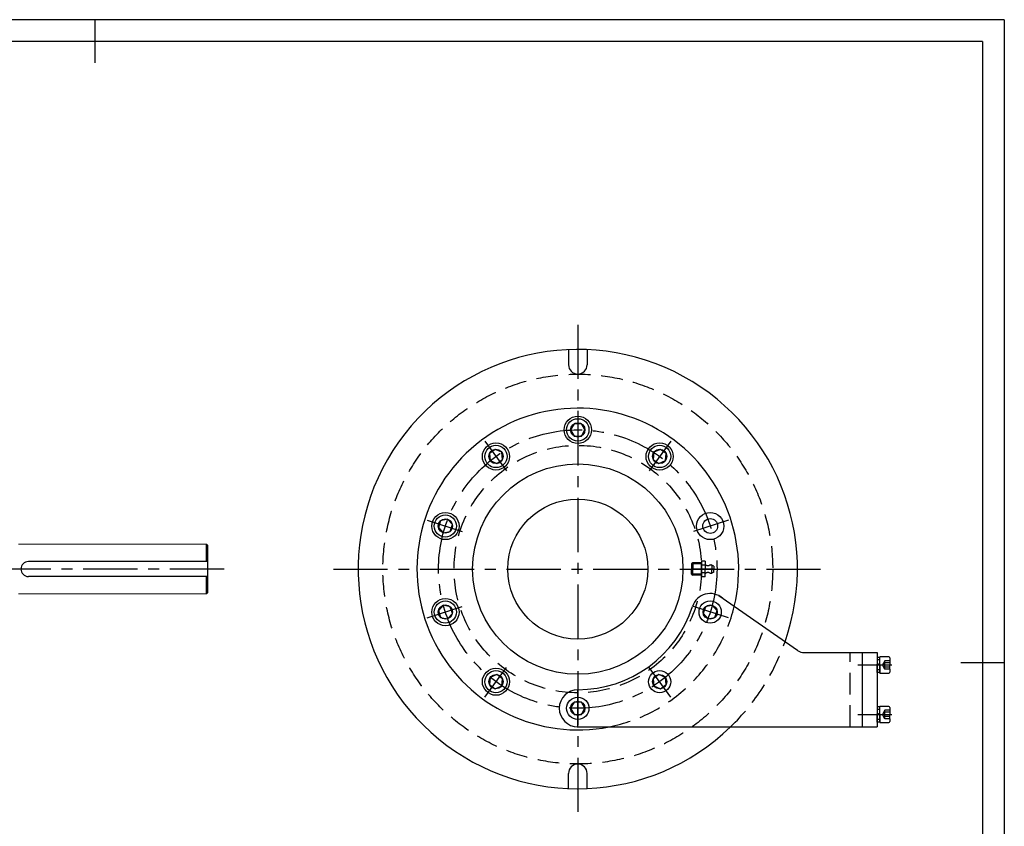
# Model space of a CAD drawing. Header units: millimetres. Extents: x -91 to 1382, y -18 to 1022.
# Tile 9 of 9: x 587 to 1382, y 370 to 1022. Entities that reach past the tile are written whole.
import ezdxf

# ---------------------------------------------------------------- set-up
doc = ezdxf.new("R2010")
doc.units = ezdxf.units.MM
doc.header["$LTSCALE"] = 35
doc.linetypes.add('CENTER', pattern=[2, 1.25, -0.25, 0.25, -0.25])
doc.linetypes.add('DASHED', pattern=[0.75, 0.5, -0.25])
for name, color, linetype in [('1轮廓实线层', 7, 'Continuous'), ('2细线层', 4, 'Continuous'), ('3中心线层', 1, 'CENTER'), ('4虚线层', 6, 'DASHED'), ('图框层', 7, 'Continuous')]:
    doc.layers.add(name, color=color, linetype=linetype)

msp = doc.modelspace()

# ---------------------------------------------------------------- linework, layer by layer
at = {"color": 7, "linetype": 'Continuous', "lineweight": 15}
for p, q in [((737.81, 598.01), (585.81, 598.01)), ((585.81, 558.01), (737.81, 558.01))]:
    msp.add_line(p, q, dxfattribs=at)
at = {"lineweight": 15}
for p, q in [((738.81, 597.01), (737.81, 598.01)), ((738.81, 559.01), (737.81, 558.01))]:
    msp.add_line(p, q, dxfattribs=at)
for p, q in [((737.81, 584.01), (737.81, 598.01)), ((737.81, 558.01), (737.81, 572.01)), ((1269.83, 510.51), (1279.83, 510.51)), ((1281.93, 494.36), (1280.88, 494.36)), ((1281.93, 454.36), (1280.88, 454.36))]:
    msp.add_line(p, q)
msp.add_arc((593.81, 578.01), 6, 90, 270)
at = {"layer": '1轮廓实线层'}
for p, q in [((647.5, 1022), (647.5, 987)), ((1030.33, 755.44), (1030.33, 743.13)), ((1045.33, 755.44), (1045.33, 743.13)), ((1034.95, 695.51), (1032.06, 690.51)), ((1040.71, 695.51), (1034.95, 695.51)), ((1043.6, 690.51), (1040.71, 695.51)), ((1032.06, 690.51), (1034.95, 685.51)), ((1034.95, 685.51), (1040.71, 685.51)), ((1040.71, 685.51), (1043.6, 690.51)), ((971.1, 674.77), (966.43, 671.38)), ((966.43, 671.38), (967.04, 665.64)), ((976.37, 672.42), (971.1, 674.77)), ((976.97, 666.68), (976.37, 672.42)), ((1099.29, 672.42), (1098.68, 666.68)), ((1104.56, 674.77), (1099.29, 672.42)), ((1109.23, 671.38), (1104.56, 674.77)), ((1108.62, 665.64), (1109.23, 671.38)), ((967.04, 665.64), (972.31, 663.29)), ((972.31, 663.29), (976.97, 666.68)), ((1098.68, 666.68), (1103.35, 663.29)), ((1103.35, 663.29), (1108.62, 665.64)), ((926.97, 617.06), (925.19, 611.58)), ((932.62, 618.26), (926.97, 617.06)), ((936.48, 613.97), (932.62, 618.26)), ((934.7, 608.49), (936.48, 613.97)), ((925.19, 611.58), (929.05, 607.29)), ((929.05, 607.29), (934.7, 608.49)), ((738.81, 559.01), (738.81, 597.01)), ((738.81, 584.01), (593.81, 584.01)), ((738.81, 572.01), (593.81, 572.01)), ((1215.25, 512.31), (1151.9, 556.48)), ((929.05, 548.74), (925.19, 544.44)), ((925.19, 544.44), (926.97, 538.96)), ((934.7, 547.53), (929.05, 548.74)), ((932.62, 537.76), (936.48, 542.05)), ((936.48, 542.05), (934.7, 547.53)), ((1140.96, 547.53), (1139.18, 542.05)), ((1139.18, 542.05), (1143.04, 537.76)), ((1146.61, 548.74), (1140.96, 547.53)), ((1150.47, 544.44), (1146.61, 548.74)), ((1148.69, 538.96), (1150.47, 544.44)), ((926.97, 538.96), (932.62, 537.76)), ((1143.04, 537.76), (1148.69, 538.96)), ((1220.97, 510.51), (1279.83, 510.51)), ((1267.83, 450.51), (1267.83, 510.51)), ((1279.83, 510.51), (1279.83, 450.51)), ((1281.93, 506.66), (1279.83, 506.66)), ((1279.83, 506.66), (1279.83, 501.04)), ((1279.83, 501.04), (1281.93, 501.6)), ((1281.93, 494.01), (1281.93, 507.01)), ((1289.13, 507.01), (1281.93, 507.01)), ((1281.93, 500.51), (1281.93, 506.66)), ((1289.93, 506.21), (1289.93, 500.51)), ((1382.5, 502.25), (1347.5, 502.25)), ((1279.83, 494.36), (1279.83, 501.04)), ((1281.93, 500.51), (1279.83, 499.95)), ((1281.93, 494.36), (1279.83, 494.36)), ((1281.93, 500.51), (1281.93, 494.36)), ((1281.93, 494.01), (1289.13, 494.01)), ((1289.93, 497.08), (1289.93, 500.51)), ((1289.93, 497.08), (1289.93, 494.81)), ((967.04, 490.39), (966.43, 484.65)), ((972.31, 492.74), (967.04, 490.39)), ((976.97, 489.35), (972.31, 492.74)), ((976.37, 483.61), (976.97, 489.35)), ((1103.35, 492.74), (1098.68, 489.35)), ((1098.68, 489.35), (1099.29, 483.61)), ((1108.62, 490.39), (1103.35, 492.74)), ((1109.23, 484.65), (1108.62, 490.39)), ((966.43, 484.65), (971.1, 481.26)), ((971.1, 481.26), (976.37, 483.61)), ((1099.29, 483.61), (1104.56, 481.26)), ((1104.56, 481.26), (1109.23, 484.65)), ((1034.95, 470.51), (1032.06, 465.51)), ((1040.71, 470.51), (1034.95, 470.51)), ((1043.6, 465.51), (1040.71, 470.51)), ((1032.06, 465.51), (1034.95, 460.51)), ((1040.71, 460.51), (1043.6, 465.51)), ((1281.93, 466.66), (1279.83, 466.66)), ((1279.83, 466.66), (1279.83, 461.04)), ((1279.83, 461.04), (1281.93, 461.6)), ((1281.93, 454.01), (1281.93, 467.01)), ((1289.13, 467.01), (1281.93, 467.01)), ((1281.93, 460.51), (1281.93, 466.66)), ((1289.93, 466.21), (1289.93, 460.51)), ((1034.95, 460.51), (1040.71, 460.51)), ((1279.83, 454.36), (1279.83, 461.04)), ((1281.93, 460.51), (1279.83, 459.95)), ((1281.93, 454.36), (1279.83, 454.36)), ((1281.93, 460.51), (1281.93, 454.36)), ((1281.93, 454.01), (1289.13, 454.01)), ((1289.93, 457.08), (1289.93, 460.51)), ((1289.93, 457.08), (1289.93, 454.81)), ((1037.83, 450.51), (1279.83, 450.51)), ((1030.33, 400.58), (1030.33, 412.89)), ((1045.33, 400.58), (1045.33, 412.89))]:
    msp.add_line(p, q, dxfattribs=at)
for centre, radius in [((1037.83, 690.51), 11), ((1037.83, 690.51), 9), ((1037.83, 690.51), 5.77), ((971.7, 669.03), 11), ((971.7, 669.03), 9), ((1103.96, 669.03), 11), ((1103.96, 669.03), 9), ((971.7, 669.03), 5.77), ((1103.96, 669.03), 5.77), ((1037.83, 578.01), 85), ((1037.83, 578.01), 56.59), ((930.84, 612.78), 11), ((930.84, 612.78), 9), ((1144.82, 612.78), 11), ((930.84, 612.78), 5.77), ((1144.82, 612.78), 6), ((930.84, 543.25), 11), ((930.84, 543.25), 9), ((1144.82, 543.25), 9), ((930.84, 543.25), 5.77), ((1144.82, 543.25), 5.77), ((971.7, 487), 11), ((971.7, 487), 9), ((1103.96, 487), 9), ((971.7, 487), 5.77), ((1103.96, 487), 5.77), ((1037.83, 465.51), 9), ((1037.83, 465.51), 5.77)]:
    msp.add_circle(centre, radius, dxfattribs=at)
for centre, radius, start, end in [((1037.83, 578.01), 177.5, 340.66239, 314.08488), ((1037.83, 743.13), 7.5, 180, 0), ((1037.83, 578.01), 130, 346.58083, 281.25471), ((1144.82, 543.25), 15, 48.37856, 162), ((1037.83, 578.01), 97.5, 270, 342), ((1220.97, 520.51), 10, 235.11872, 270), ((1289.13, 506.21), 0.8, 360, 90), ((1289.13, 494.81), 0.8, 270, 360), ((1037.83, 465.51), 15, 90, 270), ((1289.13, 466.21), 0.8, 360, 90), ((1289.13, 454.81), 0.8, 270, 360), ((1037.83, 412.89), 7.5, 0, 180)]:
    msp.add_arc(centre, radius, start, end, dxfattribs=at)
at = {"layer": '2细线层'}
for q in [(-87.5, 1022), (1382.5, -17.5)]:
    msp.add_line((1382.5, 1022), q, dxfattribs=at)
at = {"layer": '3中心线层'}
for p, q in [((1037.83, 775.51), (1037.83, 380.51)), ((1037.83, 705.93), (1037.83, 676.23)), ((962.64, 681.5), (980.1, 657.47)), ((1113.02, 681.5), (1095.56, 657.47)), ((916.17, 617.54), (944.42, 608.36)), ((1159.48, 617.54), (1131.24, 608.36)), ((751.96, 578.01), (247.52, 578.01)), ((840.33, 578.01), (1235.33, 578.01)), ((1147.83, 578.01), (1129.83, 578.01)), ((916.17, 538.48), (944.42, 547.66)), ((1159.48, 538.48), (1131.24, 547.66)), ((962.64, 474.53), (980.1, 498.55)), ((1113.02, 474.53), (1095.56, 498.55)), ((1264.25, 500.51), (1291.62, 500.51)), ((1037.83, 450.1), (1037.83, 479.79)), ((1264.25, 460.51), (1291.62, 460.51))]:
    msp.add_line(p, q, dxfattribs=at)
msp.add_circle((1037.83, 578.01), 112.5, dxfattribs=at)
at = {"layer": '4虚线层'}
for p, q in [((1130.78, 583.01), (1129.83, 582.26)), ((1129.83, 582.26), (1129.83, 578.01)), ((1137.83, 582.26), (1129.83, 582.26)), ((1130.78, 583.01), (1130.78, 578.01)), ((1137.83, 583.01), (1130.78, 583.01)), ((1137.83, 584.36), (1137.83, 578.01)), ((1140.83, 584.36), (1137.83, 584.36)), ((1137.83, 578.01), (1137.83, 583.51)), ((1140.83, 581.19), (1137.83, 581.19)), ((1140.83, 584.36), (1140.83, 578.01)), ((1146.23, 581.24), (1146.23, 578.01)), ((1147.83, 580.41), (1146.23, 581.24)), ((1147.83, 578.01), (1129.83, 578.01)), ((1147.83, 578.01), (1129.83, 578.01)), ((1129.83, 573.76), (1129.83, 578.01)), ((1137.83, 573.76), (1129.83, 573.76)), ((1129.83, 573.76), (1130.78, 573.01)), ((1130.78, 573.01), (1130.78, 578.01)), ((1137.83, 573.01), (1130.78, 573.01)), ((1137.83, 578.01), (1137.83, 572.51)), ((1137.83, 571.66), (1137.83, 578.01)), ((1140.83, 574.84), (1137.83, 574.84)), ((1140.83, 571.66), (1140.83, 578.01)), ((1146.23, 574.78), (1146.23, 578.01)), ((1147.83, 575.61), (1146.23, 574.78)), ((1147.83, 580.41), (1147.83, 578.01)), ((1147.83, 580.41), (1147.83, 578.01)), ((1147.83, 575.61), (1147.83, 578.01)), ((1147.83, 575.61), (1147.83, 578.01)), ((1140.83, 571.66), (1137.83, 571.66)), ((1257.83, 450.51), (1257.83, 510.51)), ((1281.93, 504.56), (1279.83, 504.56)), ((1285.93, 503.94), (1283.95, 500.51)), ((1289.93, 503.94), (1285.93, 503.94)), ((1289.93, 502.23), (1285.93, 502.23)), ((1281.93, 496.46), (1279.83, 496.46)), ((1285.93, 497.08), (1283.95, 500.51)), ((1289.93, 498.8), (1285.93, 498.8)), ((1289.93, 497.08), (1285.93, 497.08)), ((1281.93, 464.56), (1279.83, 464.56)), ((1285.93, 463.94), (1283.95, 460.51)), ((1289.93, 463.94), (1285.93, 463.94)), ((1289.93, 462.23), (1285.93, 462.23)), ((1281.93, 456.46), (1279.83, 456.46)), ((1285.93, 457.08), (1283.95, 460.51)), ((1289.93, 458.8), (1285.93, 458.8)), ((1289.93, 457.08), (1285.93, 457.08))]:
    msp.add_line(p, q, dxfattribs=at)
for radius in [157.5, 100]:
    msp.add_circle((1037.83, 578.01), radius, dxfattribs=at)
for centre, radius, start, end in [((1143.04, 584.11), 3.3, 227.83629, 292.4456), ((1145.56, 578.01), 3.3, 78.34162, 112.44561), ((1143.04, 571.91), 3.3, 67.55439, 132.16371), ((1145.56, 578.01), 3.3, 247.5544, 281.65838), ((1037.83, 578.01), 130, 281.25471, 346.58083), ((1037.83, 578.01), 177.5, 314.08488, 340.66239), ((1291.32, 500.51), 5.66, 162.3603, 197.6397), ((1287.41, 503.09), 1.72, 150, 210), ((1287.41, 497.94), 1.72, 150, 210), ((1291.32, 460.51), 5.66, 162.3603, 197.6397), ((1287.41, 463.09), 1.72, 150, 210), ((1287.41, 457.94), 1.72, 150, 210)]:
    msp.add_arc(centre, radius, start, end, dxfattribs=at)
at = {"layer": '图框层'}
for q in [(0, 1004.5), (1365, 0)]:
    msp.add_line((1365, 1004.5), q, dxfattribs=at)

doc.saveas('drawing.dxf')
